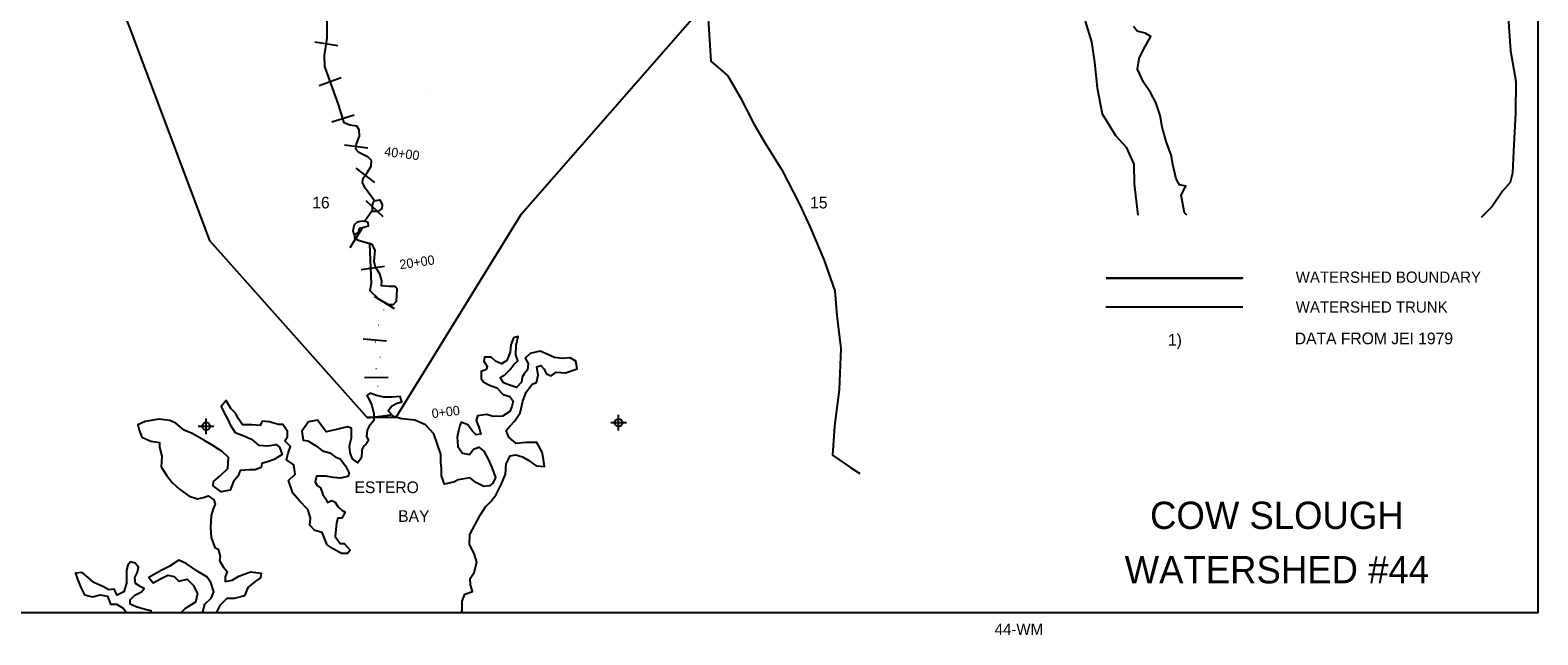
# Model space of a CAD drawing. Extents: x 184657 to 216657, y 772954 to 794238.
# Tile 2 of 3: x 197330 to 216657, y 772954 to 780710. Entities that reach past the tile are written whole.
import ezdxf
from ezdxf.enums import TextEntityAlignment as Align

# ---------------------------------------------------------------- set-up
doc = ezdxf.new("R2010")
doc.units = 0
doc.header["$LTSCALE"] = 400
doc.header["$PDMODE"] = 34
doc.header["$PDSIZE"] = 100
doc.linetypes.add('STREAM', pattern=[0])
doc.layers.get('0').update_dxf_attribs({"linetype": 'CONTINUOUS'})
for name, color, linetype in [('BORDER', 11, 'CONTINUOUS'), ('SEC', 2, 'CONTINUOUS'), ('STATIONS', 7, 'CONTINUOUS'), ('STRUCTTEXT', 7, 'CONTINUOUS'), ('TEXT', 2, 'CONTINUOUS'), ('TRUNKS', 5, 'STREAM'), ('WATER', 4, 'CONTINUOUS'), ('WSBND', 13, 'CONTINUOUS'), ('WSHEDS', 3, 'CONTINUOUS')]:
    doc.layers.add(name, color=color, linetype=linetype)

msp = doc.modelspace()

# ---------------------------------------------------------------- linework, layer by layer
at = {"layer": 'BORDER', "color": 0}
msp.add_lwpolyline([(184657.014628, 773238.244206), (184657.014628, 794238.223206), (216656.982628, 794238.223206), (216656.982628, 773238.244206)], close=True, dxfattribs=at)
at = {"layer": 'SEC', "color": 0}
for p in [(199585.47251, 775629.629842), (204872.562911, 775676.382875)]:
    msp.add_point(p, dxfattribs=at)
at = {"layer": 'STATIONS', "color": 0}
for p, q in [((200978.039735, 780560.295979), (201274.452364, 780514.040672)), ((201035.909452, 780000.574848), (201318.467216, 780101.377179)), ((201195.561389, 779532.675518), (201481.644641, 779622.988156)), ((201360.878893, 779238.741555), (201658.442602, 779200.586092)), ((201506.354597, 778937.99554), (201744.806373, 778755.949529)), ((201633.798216, 778524.983571), (201851.298046, 778318.358733)), ((201431.281186, 777920.714171), (201591.479083, 778174.360842)), ((201572.973404, 777640.543509), (201869.958253, 777682.969916)), ((201738.842612, 777296.991306), (201994.53943, 777140.08644)), ((201597.523874, 776752.127074), (201896.458362, 776726.865005)), ((201617.144103, 776252.735375), (201917.098744, 776257.951978)), ((201655.810906, 775738.861224), (201953.494269, 775776.071644))]:
    msp.add_line(p, q, dxfattribs=at)
at = {"layer": 'TRUNKS', "color": 0}
for points in [[(201744.734035, 778520.463164), (201627.689191, 778679.260179), (201588.332625, 778751.277982), (201599.20066, 778812.419094), (201655.90765, 778886.696374), (201701.694667, 778965.331601), (201703.820839, 779037.382298), (201664.48851, 779078.833873), (201542.173393, 779142.052682), (201505.024365, 779183.505989), (201513.703905, 779251.195275), (201550.740402, 779351.656597), (201546.311474, 779430.252006), (201515.707159, 779478.260413), (201426.18139, 779491.289244), (201356.29149, 779521.800073), (201281.872249, 779757.537825), (201109.007059, 780242.094099), (201102.344623, 780384.003534), (201137.10087, 780606.728037), (201132.119679, 781381.796779)], [(201709.181959, 778386.612515), (201621.763701, 778260.341698)], [(201485.779744, 778095.218322), (201485.779744, 778046.652623), (201534.345443, 778017.513204), (201670.3294, 777978.660645)], [(211120.046313, 777161.128165), (212875.529719, 777161.128165)]]:
    msp.add_lwpolyline(points, dxfattribs=at)
at = {"layer": 'WATER', "color": 0}
for points in [[(210852.715324, 780826.69232), (210934.675662, 780558.22445), (210974.829124, 780298.404546), (211006.169279, 779971.660573), (211070.943911, 779636.323746), (211170.365524, 779476.586821), (211244.945512, 779358.877226), (211377.91183, 779207.292244), (211476.947647, 778988.948533), (211483.666632, 778737.721482), (211507.350867, 778519.873796), (211530.408935, 778335.243795)], [(212155.374281, 778335.243795), (212125.916264, 778365.092214), (212085.542346, 778591.422526), (212144.920724, 778708.2503), (212061.306973, 778725.546234), (212019.941007, 778801.173384), (211979.291521, 778985.641707), (211955.001034, 779111.393016), (211897.44141, 779270.854373), (211840.102242, 779463.805321), (211815.977096, 779614.673825), (211758.472587, 779782.507579), (211692.32011, 779908.534458), (211601.105554, 780043.099076), (211526.856248, 780211.043058), (211544.482864, 780344.891196), (211603.916356, 780470.091368), (211697.059895, 780628.560677), (211621.983883, 780670.918691), (211521.680449, 780696.69725), (211471.831858, 780755.634717)], [(202856.310784, 773238.244206), (202865.583692, 773268.43049), (202866.355285, 773385.644061), (202900.451128, 773477.519983), (203001.140358, 773510.348209), (202976.574302, 773594.237529), (202968.753042, 773678.016622), (203019.483453, 773753.03752), (203053.854865, 773886.775432), (203021.081753, 773995.83706), (202963.24656, 774113.436427), (202964.073267, 774239.022395), (203099.685047, 774489.312512), (203167.380709, 774597.712774), (203243.228314, 774672.568331), (203302.386237, 774755.906514), (203370.247241, 774889.42397), (203421.308335, 775014.679256), (203430.562553, 775148.582508), (203481.458306, 775248.7206), (203556.920115, 775264.969372), (203640.478752, 775239.301041), (203723.872049, 775188.515516), (203815.527515, 775120.930081), (203924.313574, 775111.841204), (203908.17503, 775204.047808), (203892.036486, 775296.254413), (203825.884009, 775422.281291), (203683.553245, 775423.218226), (203557.857049, 775407.300137), (203466.31181, 775491.630367), (203433.373356, 775575.574801), (203483.99354, 775633.850904), (203543.041235, 775700.444291), (203610.681784, 775800.472155), (203645.163423, 775950.954862), (203687.797006, 776067.892864), (203763.809952, 776167.865615), (203822.582079, 776192.597012), (203839.933126, 776284.583161), (203823.904809, 776393.534562), (203874.249424, 776409.948675), (203915.835845, 776367.811116), (203948.884526, 776300.611478), (204007.32597, 776275.108488), (204074.635836, 776324.901965), (204191.794293, 776315.757974), (204342.828138, 776365.000314), (204326.744707, 776465.579316), (204251.668695, 776507.93733), (204151.144806, 776500.226297), (204050.731145, 776509.26006), (203967.282735, 776551.673187), (203867.089529, 776594.196542), (203741.283106, 776561.533657), (203673.918126, 776503.367782), (203715.339206, 776436.11303), (203706.41567, 776352.444165), (203664.222998, 776302.485346), (203638.830235, 776260.788698), (203630.016927, 776193.864629), (203562.596834, 776127.326356), (203487.410594, 776152.939574), (203395.534672, 776187.035417), (203354.113593, 776254.290169), (203412.940833, 776287.393964), (203480.360927, 776353.932237), (203531.036224, 776420.580737), (203581.601294, 776470.484442), (203556.980125, 776546.001365), (203557.806831, 776671.587333), (203583.640504, 776780.263164), (203524.923491, 776763.904165), (203490.827648, 776672.028243), (203481.848999, 776579.98698), (203439.27053, 776471.421376), (203372.015778, 776430.000297), (203296.884652, 776463.985913), (203238.608549, 776514.606097), (203154.88457, 776515.157234), (203146.18149, 776464.977961), (203187.602569, 776397.723209), (203178.954602, 776355.916333), (203111.810078, 776331.240049), (203111.203826, 776239.143673), (203144.417849, 776197.061228), (203219.493861, 776154.703214), (203311.369783, 776120.607371), (203394.542624, 776036.332255), (203478.101262, 776010.663923), (203519.577455, 775951.781569), (203502.391749, 775884.912613), (203476.833645, 775818.098771), (203384.351472, 775760.098238), (203267.082787, 775752.497433), (203183.524149, 775778.165764), (203066.200351, 775762.192561), (203049.069759, 775703.696003), (203082.008213, 775619.751569), (203106.519155, 775527.489851), (203047.857256, 775519.50325), (202997.953551, 775570.06832), (202939.84279, 775645.805697), (202856.339266, 775679.846427), (202839.318901, 775638.094665), (202822.133195, 775571.225709), (202804.837262, 775487.611958), (202812.438067, 775370.343273), (202870.493714, 775286.233498), (202962.479864, 775268.88245), (203013.155161, 775335.530951), (203080.299686, 775360.207234), (203146.948186, 775309.531937), (203196.576322, 775217.104877), (203246.039117, 775099.560624), (203295.446797, 774973.643973), (203261.461182, 774898.512847), (203219.378737, 774865.298824), (203143.972042, 774857.42245), (203043.83395, 774908.318203), (202968.868166, 774967.421012), (202817.999662, 774943.295867), (202767.599933, 774918.509356), (202641.79351, 774885.846471), (202600.647999, 774994.963212), (202601.254251, 775087.059589), (202593.377877, 775162.466284), (202594.094356, 775271.307457), (202553.059073, 775397.168994), (202503.706506, 775531.458043), (202395.636926, 775649.388093), (202262.064357, 775708.876698), (202094.726626, 775726.72377), (201986.050795, 775752.557443), (201919.567636, 775828.349934), (201961.815421, 775886.68115), (202020.642662, 775919.784945), (202096.159584, 775944.406115), (202071.483301, 776011.55064), (201970.959412, 776003.839607), (201862.11824, 776004.556086), (201770.13209, 776021.907134), (201686.628566, 776055.947863), (201644.546122, 776022.73384), (201685.967201, 775955.479088), (201710.698598, 775896.706962), (201735.099313, 775787.700448), (201734.548175, 775703.976469), (201675.445366, 775629.010684), (201649.997489, 775578.941638), (201641.129068, 775503.64517), (201665.860465, 775444.873044), (201632.040191, 775394.859112), (201606.812769, 775378.279657), (201581.364893, 775328.210611), (201581.089324, 775286.348622), (201572.276016, 775219.424552), (201530.02823, 775161.093336), (201463.379729, 775211.768633), (201430.386162, 775287.34067), (201422.620016, 775379.49216), (201448.398575, 775479.795594), (201449.225281, 775605.381562), (201399.101121, 775622.457041), (201323.639313, 775606.208269), (201239.749992, 775581.642213), (201122.37108, 775557.296612), (201072.577603, 775624.606478), (201014.521956, 775708.716253), (200897.143044, 775684.370653), (200812.647472, 775567.70822), (200828.620675, 775450.384422), (200887.172346, 775441.626227), (200987.255325, 775382.358077), (201078.910791, 775314.772642), (201170.841827, 775289.049197), (201237.490328, 775238.373899), (201304.304169, 775212.815795), (201370.677101, 775120.278508), (201420.305237, 775027.851448), (201403.284872, 774986.099686), (201302.650756, 774961.643858), (201218.981891, 774970.567394), (201118.623344, 774987.973555), (201001.409773, 774988.745148), (200984.168953, 774913.503794), (201009.010578, 774871.476463), (201050.652112, 774837.711303), (201083.590566, 774753.766869), (201116.749475, 774703.312026), (201141.535986, 774652.912298), (201191.935715, 774677.698809), (201233.687477, 774660.678444), (201275.16367, 774601.79609), (201325.067375, 774551.23102), (201366.764023, 774525.838257), (201324.406009, 774450.762245), (201274.171622, 774451.092928), (201257.04103, 774392.59637), (201239.138845, 774216.886241), (201305.511776, 774124.348954), (201355.746164, 774124.018272), (201430.546607, 774039.798269), (201396.781447, 773998.156734), (201321.429865, 773998.652758), (201212.974489, 774057.976023), (201137.953591, 774108.706434), (201096.697853, 774201.07838), (201072.021569, 774268.222904), (200980.090534, 774293.94635), (200913.552261, 774361.366443), (200922.53091, 774453.407706), (200889.757798, 774562.469334), (200781.633104, 774672.026986), (200698.57049, 774773.046898), (200641.010867, 774932.508255), (200725.285984, 775015.681096), (200709.312781, 775133.004894), (200617.657314, 775200.590329), (200634.953248, 775284.20408), (200668.993977, 775367.707604), (200594.13842, 775443.555209), (200627.958694, 775493.569142), (200628.399604, 775560.548325), (200570.399071, 775653.030498), (200511.792285, 775653.416295), (200394.79917, 775687.677479), (200302.757907, 775696.656129), (200277.254917, 775638.214685), (200176.841256, 775647.248448), (200051.255287, 775648.075155), (200001.516924, 775723.757418), (199960.150958, 775799.384568), (199901.929969, 775858.37715), (199843.984549, 775959.231721), (199776.509342, 775884.32105), (199817.820194, 775800.321502), (199867.44833, 775707.894443), (199892.179727, 775649.122316), (199958.497545, 775548.212631), (200067.063149, 775505.634163), (200167.256355, 775463.110808), (200258.856708, 775387.152975), (200376.015164, 775378.008984), (200484.966565, 775394.037301), (200526.608099, 775360.272141), (200559.491439, 775267.955309), (200458.581754, 775201.637491), (200383.064832, 775177.016321), (200299.175511, 775152.450265), (200290.472431, 775102.270992), (200214.900394, 775069.277424), (200139.548813, 775069.773448), (200022.280129, 775062.172643), (199996.722025, 774995.358801), (199937.619216, 774920.393016), (199895.040747, 774811.827413), (199777.661835, 774787.481812), (199677.689085, 774863.494758), (199678.074881, 774922.101543), (199770.667282, 774996.846873), (199863.36991, 775088.336998), (199872.679242, 775230.612649), (199789.451287, 775306.515368), (199672.733741, 775382.638542), (199555.96108, 775450.389318), (199405.809056, 775535.105345), (199305.61585, 775577.6287), (199197.380929, 775670.441556), (199122.249803, 775704.427171), (198980.029266, 775722.108901), (198803.988455, 775689.776699), (198711.616509, 775648.520961), (198727.920395, 775581.43155), (198760.803735, 775489.114718), (198877.686623, 775438.108738), (198986.417568, 775420.647463), (198986.031772, 775362.040678), (199018.74977, 775244.606652), (199009.495552, 775110.703399), (199075.758256, 775001.421316), (199150.503586, 774908.828916), (199242.048825, 774824.498685), (199367.028542, 774731.575602), (199475.649259, 774697.369531), (199551.111068, 774713.618303), (199609.883195, 774738.3497), (199684.904093, 774687.619288), (199701.263092, 774628.902276), (199675.760102, 774570.460832), (199650.091771, 774486.902194), (199640.672211, 774327.881748), (199648.217902, 774202.240665), (199697.625583, 774076.324014), (199739.322231, 774050.931252), (199763.833173, 773958.669533), (199755.130093, 773908.49026), (199804.813343, 773824.435598), (199854.661934, 773765.49813), (199829.10383, 773698.684288), (199828.718033, 773640.077503), (199920.924638, 773656.216047), (200004.979299, 773705.899297), (200156.068258, 773763.514034), (200289.916397, 773745.887418), (200281.158202, 773687.335747), (200213.848337, 773637.542269), (200121.255936, 773562.79694), (200078.677467, 773454.231336), (199944.498646, 773421.623565), (199852.402269, 773422.229816), (199759.69964, 773330.739691), (199725.769138, 773263.980963), (199712.688286, 773238.244206)], [(203243.228314, 774672.568331), (203302.386237, 774755.906514), (203370.247241, 774889.42397), (203421.308335, 775014.679256), (203430.562553, 775148.582508), (203481.458306, 775248.7206), (203556.920115, 775264.969372), (203640.478752, 775239.301041), (203723.872049, 775188.515516), (203815.527515, 775120.930081), (203924.313574, 775111.841204), (203908.17503, 775204.047808), (203892.036486, 775296.254413), (203825.884009, 775422.281291), (203683.553245, 775423.218226), (203557.857049, 775407.300137), (203466.31181, 775491.630367), (203433.373356, 775575.574801), (203483.99354, 775633.850904), (203543.041235, 775700.444291), (203610.681784, 775800.472155), (203645.163423, 775950.954862), (203687.797006, 776067.892864), (203763.809952, 776167.865615), (203822.582079, 776192.597012), (203839.933126, 776284.583161), (203823.904809, 776393.534562), (203874.249424, 776409.948675), (203915.835845, 776367.811116), (203948.884526, 776300.611478), (204007.32597, 776275.108488), (204074.635836, 776324.901965), (204191.794293, 776315.757974), (204342.828138, 776365.000314), (204326.744707, 776465.579316), (204251.668695, 776507.93733), (204151.144806, 776500.226297), (204050.731145, 776509.26006), (203967.282735, 776551.673187), (203867.089529, 776594.196542), (203741.283106, 776561.533657), (203673.918126, 776503.367782), (203715.339206, 776436.11303), (203706.41567, 776352.444165), (203664.222998, 776302.485346), (203638.830235, 776260.788698), (203630.016927, 776193.864629), (203562.596834, 776127.326356), (203487.410594, 776152.939574), (203395.534672, 776187.035417), (203354.113593, 776254.290169), (203412.940833, 776287.393964), (203480.360927, 776353.932237), (203531.036224, 776420.580737), (203581.601294, 776470.484442), (203556.980125, 776546.001365), (203557.806831, 776671.587333), (203583.640504, 776780.263164), (203524.923491, 776763.904165), (203490.827648, 776672.028243), (203481.848999, 776579.98698), (203439.27053, 776471.421376), (203372.015778, 776430.000297), (203296.884652, 776463.985913), (203238.608549, 776514.606097), (203154.88457, 776515.157234), (203146.18149, 776464.977961), (203187.602569, 776397.723209), (203178.954602, 776355.916333), (203111.810078, 776331.240049), (203111.203826, 776239.143673), (203144.417849, 776197.061228), (203219.493861, 776154.703214), (203311.369783, 776120.607371), (203394.542624, 776036.332255), (203478.101262, 776010.663923), (203519.577455, 775951.781569), (203502.391749, 775884.912613), (203476.833645, 775818.098771), (203384.351472, 775760.098238), (203267.082787, 775752.497433), (203183.524149, 775778.165764), (203066.200351, 775762.192561), (203049.069759, 775703.696003), (203082.008213, 775619.751569), (203106.519155, 775527.489851), (203047.857256, 775519.50325), (202997.953551, 775570.06832), (202939.84279, 775645.805697), (202856.339266, 775679.846427), (202839.318901, 775638.094665), (202822.133195, 775571.225709), (202804.837262, 775487.611958), (202812.438067, 775370.343273), (202870.493714, 775286.233498), (202962.479864, 775268.88245), (203013.155161, 775335.530951), (203080.299686, 775360.207234), (203146.948186, 775309.531937), (203196.576322, 775217.104877), (203246.039117, 775099.560624), (203295.446797, 774973.643973), (203261.461182, 774898.512847), (203219.378737, 774865.298824), (203143.972042, 774857.42245), (203043.83395, 774908.318203), (202968.868166, 774967.421012), (202817.999662, 774943.295867), (202767.599933, 774918.509356), (202641.79351, 774885.846471), (202600.647999, 774994.963212), (202601.254251, 775087.059589), (202593.377877, 775162.466284), (202594.094356, 775271.307457), (202553.059073, 775397.168994), (202503.706506, 775531.458043), (202395.636926, 775649.388093), (202262.064357, 775708.876698), (202094.726626, 775726.72377), (201986.050795, 775752.557443), (201919.567636, 775828.349934), (201961.815421, 775886.68115), (202020.642662, 775919.784945), (202096.159584, 775944.406115), (202071.483301, 776011.55064), (201970.959412, 776003.839607), (201862.11824, 776004.556086), (201770.13209, 776021.907134), (201686.628566, 776055.947863), (201644.546122, 776022.73384), (201685.967201, 775955.479088), (201710.698598, 775896.706962), (201735.099313, 775787.700448), (201734.548175, 775703.976469), (201675.445366, 775629.010684), (201649.997489, 775578.941638), (201641.129068, 775503.64517), (201665.860465, 775444.873044), (201632.040191, 775394.859112), (201606.812769, 775378.279657), (201581.364893, 775328.210611), (201581.089324, 775286.348622), (201572.276016, 775219.424552), (201530.02823, 775161.093336), (201463.379729, 775211.768633), (201430.386162, 775287.34067), (201422.620016, 775379.49216), (201448.398575, 775479.795594), (201449.225281, 775605.381562), (201399.101121, 775622.457041), (201323.639313, 775606.208269), (201239.749992, 775581.642213), (201122.37108, 775557.296612), (201072.577603, 775624.606478), (201014.521956, 775708.716253), (200897.143044, 775684.370653), (200812.647472, 775567.70822), (200828.620675, 775450.384422), (200887.172346, 775441.626227), (200987.255325, 775382.358077), (201078.910791, 775314.772642), (201170.841827, 775289.049197), (201237.490328, 775238.373899), (201304.304169, 775212.815795), (201370.677101, 775120.278508), (201420.305237, 775027.851448), (201403.284872, 774986.099686), (201302.650756, 774961.643858), (201218.981891, 774970.567394), (201118.623344, 774987.973555), (201001.409773, 774988.745148), (200984.168953, 774913.503794), (201009.010578, 774871.476463), (201050.652112, 774837.711303), (201083.590566, 774753.766869), (201116.749475, 774703.312026), (201141.535986, 774652.912298), (201191.935715, 774677.698809), (201233.687477, 774660.678444), (201275.16367, 774601.79609), (201325.067375, 774551.23102), (201366.764023, 774525.838257), (201324.406009, 774450.762245), (201274.171622, 774451.092928), (201257.04103, 774392.59637), (201239.138845, 774216.886241), (201305.511776, 774124.348954), (201355.746164, 774124.018272), (201430.546607, 774039.798269), (201396.781447, 773998.156734), (201321.429865, 773998.652758), (201212.974489, 774057.976023), (201137.953591, 774108.706434), (201096.697853, 774201.07838), (201072.021569, 774268.222904), (200980.090534, 774293.94635), (200913.552261, 774361.366443), (200922.53091, 774453.407706), (200889.757798, 774562.469334), (200781.633104, 774672.026986), (200698.57049, 774773.046898), (200641.010867, 774932.508255), (200725.285984, 775015.681096), (200709.312781, 775133.004894), (200617.657314, 775200.590329), (200634.953248, 775284.20408), (200668.993977, 775367.707604), (200594.13842, 775443.555209), (200627.958694, 775493.569142), (200628.399604, 775560.548325), (200570.399071, 775653.030498), (200511.792285, 775653.416295), (200394.79917, 775687.677479), (200302.757907, 775696.656129), (200277.254917, 775638.214685), (200176.841256, 775647.248448), (200051.255287, 775648.075155), (200001.516924, 775723.757418), (199960.150958, 775799.384568), (199901.929969, 775858.37715), (199843.984549, 775959.231721), (199776.509342, 775884.32105), (199817.820194, 775800.321502), (199867.44833, 775707.894443), (199892.179727, 775649.122316), (199958.497545, 775548.212631), (200067.063149, 775505.634163), (200167.256355, 775463.110808), (200258.856708, 775387.152975), (200376.015164, 775378.008984), (200484.966565, 775394.037301), (200526.608099, 775360.272141), (200559.491439, 775267.955309), (200458.581754, 775201.637491), (200383.064832, 775177.016321), (200299.175511, 775152.450265), (200290.472431, 775102.270992), (200214.900394, 775069.277424), (200139.548813, 775069.773448), (200022.280129, 775062.172643), (199996.722025, 774995.358801), (199937.619216, 774920.393016), (199895.040747, 774811.827413), (199777.661835, 774787.481812), (199677.689085, 774863.494758), (199678.074881, 774922.101543), (199770.667282, 774996.846873), (199863.36991, 775088.336998), (199872.679242, 775230.612649), (199789.451287, 775306.515368), (199672.733741, 775382.638542), (199555.96108, 775450.389318), (199405.809056, 775535.105345), (199305.61585, 775577.6287), (199197.380929, 775670.441556), (199122.249803, 775704.427171), (198980.029266, 775722.108901), (198803.988455, 775689.776699), (198711.616509, 775648.520961), (198727.920395, 775581.43155), (198760.803735, 775489.114718), (198877.686623, 775438.108738), (198986.417568, 775420.647463), (198986.031772, 775362.040678), (199018.74977, 775244.606652), (199009.495552, 775110.703399), (199075.758256, 775001.421316), (199150.503586, 774908.828916), (199242.048825, 774824.498685), (199367.028542, 774731.575602), (199475.649259, 774697.369531), (199551.111068, 774713.618303), (199609.883195, 774738.3497), (199684.904093, 774687.619288), (199701.263092, 774628.902276), (199675.760102, 774570.460832), (199650.091771, 774486.902194), (199640.672211, 774327.881748), (199648.217902, 774202.240665), (199697.625583, 774076.324014), (199739.322231, 774050.931252), (199763.833173, 773958.669533), (199755.130093, 773908.49026), (199804.813343, 773824.435598), (199854.661934, 773765.49813), (199829.10383, 773698.684288), (199828.718033, 773640.077503), (199920.924638, 773656.216047), (200004.979299, 773705.899297), (200156.068258, 773763.514034), (200289.916397, 773745.887418), (200281.158202, 773687.335747), (200213.848337, 773637.542269), (200171.064297, 773603.004801)], [(198882.497008, 773238.244206), (198880.101837, 773261.175057), (198804.860483, 773278.415876), (198687.867368, 773312.677061), (198612.736242, 773346.662676), (198613.122038, 773405.269462), (198672.11462, 773463.490451), (198756.114168, 773504.801302), (198789.879328, 773546.442837), (198748.18268, 773571.835599), (198681.479066, 773614.138499), (198673.602692, 773689.545194), (198707.533194, 773756.303922), (198716.346502, 773823.227991), (198674.815195, 773873.737948), (198616.318637, 773890.86854), (198582.553477, 773849.227005), (198565.367771, 773782.35805), (198564.871747, 773707.006469), (198564.265495, 773614.910092), (198530.059425, 773506.289374), (198446.059877, 773464.978523), (198404.693911, 773540.605672), (198337.659614, 773532.674185), (198262.583602, 773575.032198), (198145.700714, 773626.038179), (198079.107327, 773685.085874), (197995.824259, 773752.616195), (197912.045166, 773744.794935), (197936.666335, 773669.278012), (197977.811846, 773560.161271), (198027.439982, 773467.734211), (198127.743415, 773441.955652), (198228.377531, 773466.411481), (198320.363681, 773449.060433), (198361.564305, 773348.31609), (198436.915886, 773347.820066), (198520.309182, 773297.034541), (198567.767752, 773238.244206)], [(198699.034787, 773603.004801), (198681.479066, 773614.138499), (198673.602692, 773689.545194), (198707.533194, 773756.303922), (198716.346502, 773823.227991), (198674.815195, 773873.737948), (198616.318637, 773890.86854), (198582.553477, 773849.227005), (198565.367771, 773782.35805), (198564.871747, 773707.006469), (198564.265495, 773614.910092), (198560.516365, 773603.004801)], [(199544.793171, 773238.244206), (199541.466157, 773248.44867), (199567.244716, 773348.752104), (199651.464719, 773423.552547), (199685.505448, 773507.056071), (199644.415052, 773624.54521), (199594.676688, 773700.227474), (199477.904028, 773767.97825), (199327.862231, 773869.439073), (199236.041423, 773911.907314), (199109.904317, 773829.010042), (199009.104859, 773779.43702), (198849.423048, 773688.387804), (198907.588923, 773621.022825), (199000.015982, 773670.650961), (199092.443042, 773720.279097), (199176.056793, 773702.983163), (199234.277782, 773643.990581), (199343.284296, 773668.391296), (199418.139853, 773592.543691), (199476.03016, 773483.316722), (199450.196487, 773374.64089), (199315.686983, 773291.798732), (199261.422708, 773238.244206)], [(199651.948548, 773603.004801), (199644.415052, 773624.54521), (199594.676688, 773700.227474), (199477.904028, 773767.97825), (199327.862231, 773869.439073), (199236.041423, 773911.907314), (199109.904317, 773829.010042), (199009.104859, 773779.43702), (198849.423048, 773688.387804), (198907.588923, 773621.022825), (199000.015982, 773670.650961), (199092.443042, 773720.279097), (199176.056793, 773702.983163), (199234.277782, 773643.990581), (199343.284296, 773668.391296), (199407.815569, 773603.004801)]]:
    msp.add_lwpolyline(points, dxfattribs=at)
for points in [[(201740.747306, 778519.729799), (201810.649921, 778532.588495), (201843.178556, 778469.167645), (201836.464659, 778421.16295), (201788.302713, 778382.03274), (201716.269462, 778384.462901), (201716.509082, 778454.320587), (201725.41352, 778504.500847)], [(201740.747306, 778519.729799), (201810.649921, 778532.588495), (201843.178556, 778469.167645), (201836.464659, 778421.16295), (201788.302713, 778382.03274), (201716.269462, 778384.462901), (201716.509082, 778454.320587), (201725.41352, 778504.500847)], [(201661.221393, 778247.117784), (201587.035042, 778258.287644), (201523.689073, 778247.589536), (201484.281802, 778214.978532), (201464.364755, 778136.456028), (201477.320797, 778094.933098), (201510.074076, 778097.003828), (201540.719183, 778120.912574), (201549.616132, 778168.909781), (201608.610972, 778183.988971), (201667.605812, 778199.06816)], [(201661.221393, 778247.117784), (201587.035042, 778258.287644), (201523.689073, 778247.589536), (201484.281802, 778214.978532), (201464.364755, 778136.456028), (201477.320797, 778094.933098), (201510.074076, 778097.003828), (201540.719183, 778120.912574), (201549.616132, 778168.909781), (201608.610972, 778183.988971), (201667.605812, 778199.06816)], [(201677.727334, 777967.627133), (201700.003668, 777461.076538), (201682.224745, 777369.448229), (201791.025438, 777266.470346), (201926.120109, 777191.78229), (201987.238096, 777189.38957), (202024.507243, 777235.106379), (202033.756135, 777385.707062), (202007.6868, 777422.908816), (201933.463009, 777423.163412), (201833.072537, 777432.240077), (201839.838851, 777495.526141), (201813.941743, 777582.938106), (201755.291358, 777668.279341), (201740.272073, 777744.738602), (201751.681553, 777888.78264), (201714.809277, 777958.767624), (201679.932851, 777974.168803)], [(201677.727334, 777967.627133), (201700.003668, 777461.076538), (201682.224745, 777369.448229), (201791.025438, 777266.470346), (201926.120109, 777191.78229), (201987.238096, 777189.38957), (202024.507243, 777235.106379), (202033.756135, 777385.707062), (202007.6868, 777422.908816), (201933.463009, 777423.163412), (201833.072537, 777432.240077), (201839.838851, 777495.526141), (201813.941743, 777582.938106), (201755.291358, 777668.279341), (201740.272073, 777744.738602), (201751.681553, 777888.78264), (201714.809277, 777958.767624), (201679.932851, 777974.168803)]]:
    msp.add_lwpolyline(points, close=True, dxfattribs=at)
at = {"layer": 'WSBND', "color": 0}
msp.add_line((202400.435508, 779905.459304), (202400.435508, 779905.459304), dxfattribs=at)
at = {"layer": 'WSHEDS', "color": 0}
for p, q in [((216276.794885, 780881.591671), (216306.12759, 780444.146435)), ((216306.12759, 780444.146435), (216374.521934, 780055.857154)), ((216374.521934, 780055.857154), (216372.252998, 779643.271088)), ((216372.252998, 779643.271088), (216344.89218, 779156.766862)), ((216344.89218, 779156.766862), (216332.761641, 778874.71491)), ((216303.891279, 778754.973246), (216204.53217, 778642.672187)), ((216332.761641, 778874.71491), (216303.891279, 778754.973246)), ((216204.53217, 778642.672187), (216069.443871, 778445.932015)), ((216069.443871, 778445.932015), (215931.139478, 778305.633262))]:
    msp.add_line(p, q, dxfattribs=at)
for points in [[(202977.219826, 790299.974314), (204204.652422, 789141.327718), (204877.278429, 788191.738061), (205391.639493, 787202.582168), (205866.434322, 786332.124982), (206019.196818, 785739.047058), (206019.196818, 780859.780581), (206053.903533, 780310.096437), (206275.037452, 780121.976741), (206432.231169, 779849.573073), (206606.688309, 779510.071286), (206753.438644, 779262.410432), (206966.666534, 778919.168949), (207189.930561, 778477.130743), (207322.362071, 778190.757317), (207503.425934, 777770.110082), (207645.796617, 777367.308049), (207672.262295, 777049.779012), (207722.83083, 776626.322928), (207702.290054, 776097.463397), (207639.762433, 775628.78498), (207616.567949, 775258.63179), (207844.929154, 775102.210698), (207964.650337, 775021.442079)], [(194142.09568, 783666.110586), (194249.345171, 783545.538644), (194461.745799, 783352.041972), (194739.423925, 783166.203522), (194855.056638, 783136.122397), (195556.461801, 782776.509391), (196254.555222, 782286.518811), (196715.725905, 782132.052497), (197436.025598, 782234.901401), (197871.176006, 782173.832282), (198323.751813, 781442.956733), (198593.633455, 780764.535875), (199628.274951, 778010.915217), (201647.540713, 775743.979258), (202019.45287, 775743.979258), (203628.7023, 778355.761338), (206019.196822, 781092.298857), (206019.196822, 783164.458233)]]:
    msp.add_lwpolyline(points, dxfattribs=at)
msp.add_lwpolyline([(211122.798552, 777528.368897), (212870.922218, 777528.368897)], close=True, dxfattribs=at)

# ---------------------------------------------------------------- texts
at = {"color": 0}
for s, height, p in [('ESTERO', 150, (201899.961487, 774771.889753)), ('WATERSHED #44', 350, (213310.985913, 773614.910987))]:
    msp.add_text(s, height=height, dxfattribs=at).set_placement(p, align=Align.CENTER)
msp.add_text('BAY', height=150, dxfattribs=at).set_placement((202047.357094, 774403.161735))
at = {"layer": 'STATIONS', "color": 0}
for s, rotation, p in [('40+00', 352.693053, (202087.779478, 779068.669882)), ('20+00', 8.130102, (202296.977655, 777674.56322)), ('0+00', 7.125016, (202663.812692, 775754.179988))]:
    msp.add_text(s, height=120, rotation=rotation, dxfattribs=at).set_placement(p, align=Align.CENTER)
at = {"layer": 'STRUCTTEXT', "color": 0}
for s, p in [('1)', (211915.206055, 776663.626197)), ('DATA FROM JEI 1979', (213540.887889, 776681.05985))]:
    msp.add_text(s, height=150, dxfattribs=at).set_placement(p)
at = {"layer": 'TEXT', "color": 0}
for s, height, p in [('16', 150, (200945.732921, 778423.324408)), ('15', 150, (207327.952016, 778423.324408)), ('WATERSHED BOUNDARY', 144, (213553.533685, 777469.637313)), ('WATERSHED TRUNK', 144, (213553.533685, 777086.633506)), ('44-WM', 144, (209694.195645, 772953.885314))]:
    msp.add_text(s, height=height, dxfattribs=at).set_placement(p)
msp.add_text('COW SLOUGH', height=349.99965, dxfattribs=at).set_placement((213310.985913, 774312.212919), align=Align.CENTER)
at = {"layer": 'TRUNKS', "color": 0}
for p in [(201845.165915, 777114.191207), (201777.173937, 776918.385121), (201738.321378, 776703.152755), (201796.600217, 776507.346669), (201748.034518, 776360.106282), (201767.460797, 776135.160777)]:
    msp.add_text('.', height=100, dxfattribs=at).set_placement(p)

doc.saveas('drawing.dxf')
